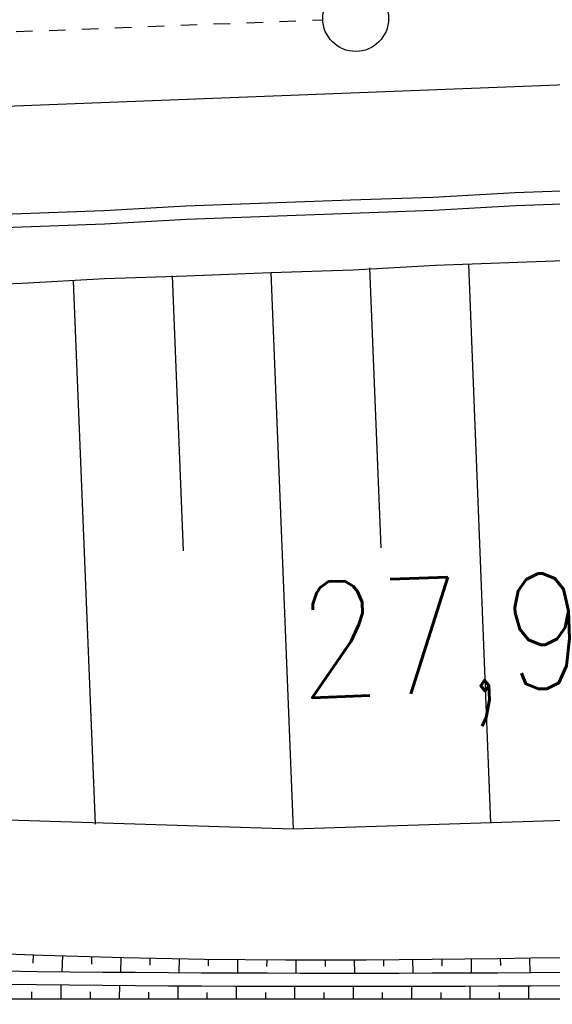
# Model space of a CAD drawing. Extents: x 0 to 1135, y 0 to 420.
# Tile 52 of 116: x 720 to 736, y 127 to 157. Entities that reach past the tile are written whole.
import ezdxf

# ---------------------------------------------------------------- set-up
doc = ezdxf.new("R2010")
doc.units = 0
doc.header["$LTSCALE"] = 2
doc.header["$MEASUREMENT"] = 0
doc.linetypes.add('ACAD_ISO05W100', pattern=[0.5, 0.25, -0.25])
doc.linetypes.add('AUSGEZOGEN', pattern=[0])
for name, color, linetype in [('Bahnachse', 7, 'CONTINUOUS'), ('Boeschungen', 15, 'CONTINUOUS'), ('FBRTOP', 8, 'AUSGEZOGEN'), ('Gleisachsen', 7, 'CONTINUOUS'), ('Kabelanlagen', 15, 'CONTINUOUS'), ('Rinne', 200, 'CONTINUOUS'), ('Wege', 15, 'CONTINUOUS')]:
    doc.layers.add(name, color=color, linetype=linetype)
doc.styles.add('ROMANS', font='romans.shx', dxfattribs={"width": 0.8})

msp = doc.modelspace()

# ---------------------------------------------------------------- hatches: boundary and pattern name
at = {"layer": 'Rinne'}
h = msp.add_hatch(dxfattribs=at)
h.set_pattern_fill('ANSI31', color=256, scale=20, style=0)
edge = h.paths.add_edge_path()
edge.add_arc((1155.656, -2242.558), 2522.184, 99.43086, 99.683895, ccw=False)
edge.add_arc((887.295, -626.916), 884.407, 99.003551, 99.43086, ccw=False)
edge.add_arc((7865.435, -44667.495), 45474.395, 98.9888757, 99.0035505, ccw=False)
edge.add_arc((893.783, -594.836), 853.736, 98.881774, 98.988876, ccw=False)
edge.add_arc((774.345, 169.468), 80.155, 94.92834, 98.88177, ccw=False)
edge.add_arc((745.762, 500.943), 252.549, 274.92834, 277.15528)
edge.add_arc((775.591, 263.332), 13.073, 277.1553, 285.3942)
edge.add_arc((750.907, 352.981), 106.059, 285.39417, 288.28453)
edge.add_arc((1039.724, -1545.768), 1815.023, 99.546964, 99.747306, ccw=False)
edge.add_arc((850.351, -419.793), 673.234, 99.218015, 99.546965, ccw=False)
edge.add_arc((74345.819, -453292.252), 459470.628, 99.21719543, 99.21801488, ccw=False)
edge.add_arc((750.114, 238.882), 7.008, 99.0073, 99.2171, ccw=False)
edge.add_arc((1870.55, -6829.431), 7163.573, 98.9962, 99.0073128, ccw=False)
edge.add_arc((20211.835, -122681.43), 124458.451, 98.99353748, 98.99620358, ccw=False)
edge.add_arc((2641.993, -11668.774), 12064.016, 98.9801682, 98.9935375, ccw=False)
edge.add_arc((3231.703, -15400.423), 15841.973, 98.9684968, 98.9801636, ccw=False)
edge.add_arc((765.59, 225.605), 22.54, 97.6622, 98.9685, ccw=False)
edge.add_arc((1031.826, -1753.362), 2019.336, 97.52416, 97.662171, ccw=False)
edge.add_arc((776.12, 182.608), 66.551, 94.74165, 97.52416, ccw=False)
edge.add_arc((746.839, 535.619), 287.671, 274.74165, 276.07989)
edge.add_arc((775.796, 263.764), 14.279, 276.0799, 285.3873)
edge.add_arc((760.786, 318.304), 70.846, 285.38728, 289.56211)

# ---------------------------------------------------------------- linework, layer by layer
at = {"layer": 'Bahnachse', "linetype": 'ACAD_ISO05W100'}
msp.add_lwpolyline([(630.736, 153.85), (670.462, 154.949), (728.733, 157.191)], dxfattribs=at)
at = {"layer": 'Bahnachse', "linetype": 'Continuous'}
msp.add_circle((729.732, 157.229), 1, dxfattribs=at)
at = {"layer": 'Boeschungen', "linetype": 'Continuous'}
for p, q in [((762.986, 133.782), (727.831, 132.626)), ((727.831, 132.626), (703.716, 133.386))]:
    msp.add_line(p, q, dxfattribs=at)
for points in [[(702.121, 148.512), (704.619, 148.602), (707.118, 148.743), (709.616, 148.833), (712.115, 148.924), (714.614, 149.014), (717.113, 149.105), (719.612, 149.195), (722.11, 149.336), (724.609, 149.426), (727.158, 149.518), (729.656, 149.608), (732.154, 149.749), (734.653, 149.839), (737.152, 149.93)], [(733.154, 149.765), (733.829, 132.824)], [(724.159, 149.419), (724.494, 141.074)], [(727.158, 149.518), (727.831, 132.626)], [(730.156, 149.666), (730.493, 141.171)], [(721.161, 149.271), (721.828, 132.779)]]:
    msp.add_lwpolyline(points, dxfattribs=at)
at = {"layer": 'FBRTOP', "const_width": 0.5}
for points in [[(616.051, 211.165, 0.000645), (628.582, 211.875, 0.000637), (641.773, 212.656, 0.000715), (653.527, 213.384, 0.000575), (668.514, 214.352, 0.000867), (678.463, 215.022, 0.000165), (689.177, 215.767, 0.000404), (693.556, 216.077, 0.000004), (698.475, 216.428, -0.000016), (703.395, 216.78, -0.000001), (715.863, 217.671, 0.000009), (728.331, 218.561, 0.00001), (740.799, 219.453, -0.000012), (753.267, 220.344, -0.000007), (765.735, 221.235, 0.000008), (778.203, 222.125, 0.000004), (815.608, 224.799, -0.000002), (853.013, 227.472, -0.000001), (902.886, 231.036, 0.000001), (950, 234.403, 0.000002)], [(616.272, 207.171, 0.000645), (628.814, 207.881, 0.000637), (642.015, 208.663, 0.000715), (653.779, 209.392, 0.000575), (668.777, 210.36, 0.000867), (678.734, 211.032, 0.000165), (689.456, 211.777, 0.000404), (693.838, 212.087, 0.000004), (698.759, 212.438, -0.000016), (703.68, 212.79, -0.000001), (716.148, 213.681, 0.000009), (728.616, 214.572, 0.00001), (741.084, 215.463, -0.000012), (753.552, 216.354, -0.000007), (766.02, 217.245, 0.000008), (778.488, 218.136, 0.000004), (815.893, 220.809, -0.000002), (853.298, 223.482, -0.000001), (903.171, 227.046, 0.000001), (950, 230.392, 0.000002)]]:
    msp.add_lwpolyline(points, format="xyb", dxfattribs=at)
at = {"layer": 'Gleisachsen', "linetype": 'Continuous'}
msp.add_line((670.549, 152.701), (744.724, 155.554), dxfattribs=at)
at = {"layer": 'Kabelanlagen', "linetype": 'Continuous'}
for points in [[(702.044, 150.626), (704.543, 150.717), (707.041, 150.807), (709.54, 150.898), (712.038, 151.038), (714.537, 151.129), (717.086, 151.22), (719.585, 151.31), (722.084, 151.401), (724.582, 151.541), (727.081, 151.632), (729.58, 151.723), (732.078, 151.813), (734.576, 151.954), (737.075, 152.044)], [(702.063, 150.226), (704.562, 150.317), (707.061, 150.408), (709.56, 150.498), (712.058, 150.639), (714.557, 150.729), (717.106, 150.82), (719.605, 150.911), (722.104, 151.001), (724.602, 151.142), (727.1, 151.232), (729.599, 151.323), (732.098, 151.414), (734.596, 151.554), (737.095, 151.645)]]:
    msp.add_lwpolyline(points, dxfattribs=at)
at = {"layer": 'Wege', "linetype": 'Continuous'}
for p, q in [((717.794, 128.894), (720.244, 128.804)), ((719.944, 128.814), (719.936, 128.565)), ((720.244, 128.804), (722.695, 128.734)), ((720.829, 128.786), (720.816, 128.307)), ((721.715, 128.76), (721.709, 128.529)), ((722.602, 128.737), (722.59, 128.291)), ((722.695, 128.734), (725.147, 128.686)), ((723.487, 128.716), (723.483, 128.5)), ((724.372, 128.699), (724.366, 128.278)), ((725.147, 128.686), (727.598, 128.664)), ((725.258, 128.685), (725.256, 128.479)), ((726.144, 128.674), (726.141, 128.269)), ((727.031, 128.667), (727.03, 128.467)), ((727.598, 128.664), (730.05, 128.669)), ((727.917, 128.663), (727.916, 128.264)), ((728.802, 128.663), (728.803, 128.463)), ((729.688, 128.667), (729.692, 128.262)), ((730.05, 128.669), (731.05, 128.679)), ((730.575, 128.674), (730.577, 128.469)), ((731.05, 128.679), (732.049, 128.69)), ((731.461, 128.684), (731.466, 128.265)), ((732.049, 128.69), (733.048, 128.7)), ((732.348, 128.693), (732.35, 128.48)), ((733.048, 128.7), (734.047, 128.71)), ((733.235, 128.702), (733.239, 128.27)), ((734.047, 128.71), (735.047, 128.722)), ((734.122, 128.711), (734.124, 128.493)), ((735.008, 128.722), (735.013, 128.28)), ((735.047, 128.722), (736.046, 128.735)), ((719.053, 128.327), (720.053, 128.315)), ((720.053, 128.315), (721.053, 128.305)), ((721.053, 128.305), (722.053, 128.295)), ((722.053, 128.295), (723.052, 128.287)), ((723.052, 128.287), (724.052, 128.28)), ((724.052, 128.28), (725.052, 128.274)), ((725.052, 128.274), (726.052, 128.269)), ((726.052, 128.269), (727.051, 128.266)), ((727.051, 128.266), (728.051, 128.264)), ((728.051, 128.264), (729.051, 128.262)), ((729.051, 128.262), (730.051, 128.262)), ((730.051, 128.262), (731.05, 128.264)), ((731.05, 128.264), (732.05, 128.266)), ((732.05, 128.266), (733.05, 128.269)), ((733.05, 128.269), (734.05, 128.274)), ((734.05, 128.274), (735.049, 128.28)), ((735.049, 128.28), (736.049, 128.287)), ((719.049, 127.927), (720.049, 127.915)), ((720.049, 127.915), (721.049, 127.905)), ((720.794, 127.48), (720.795, 127.907)), ((721.049, 127.905), (722.049, 127.895)), ((722.049, 127.895), (723.049, 127.887)), ((722.568, 127.479), (722.569, 127.891)), ((723.049, 127.887), (724.049, 127.88)), ((735.052, 127.88), (736.052, 127.887)), ((719.907, 127.481), (719.908, 127.699)), ((721.681, 127.48), (721.681, 127.689)), ((723.455, 127.479), (723.455, 127.681)), ((724.049, 127.88), (725.05, 127.874)), ((724.341, 127.478), (724.342, 127.878)), ((725.05, 127.874), (726.05, 127.869)), ((725.228, 127.478), (725.229, 127.676)), ((726.05, 127.869), (727.05, 127.866)), ((726.115, 127.478), (726.116, 127.869)), ((727.002, 127.478), (727.002, 127.672)), ((727.05, 127.866), (728.05, 127.864)), ((727.889, 127.478), (727.889, 127.864)), ((728.05, 127.864), (729.051, 127.862)), ((728.776, 127.478), (728.776, 127.67)), ((729.051, 127.862), (730.051, 127.862)), ((729.662, 127.478), (729.663, 127.862)), ((730.051, 127.862), (731.051, 127.864)), ((730.549, 127.479), (730.549, 127.671)), ((731.051, 127.864), (732.051, 127.866)), ((731.436, 127.478), (731.437, 127.865)), ((732.051, 127.866), (733.052, 127.869)), ((732.323, 127.477), (732.323, 127.672)), ((733.052, 127.869), (734.052, 127.874)), ((733.21, 127.477), (733.21, 127.87)), ((734.052, 127.874), (735.052, 127.88)), ((734.096, 127.477), (734.097, 127.676)), ((734.983, 127.479), (734.984, 127.88))]:
    msp.add_line(p, q, dxfattribs=at)
msp.add_lwpolyline([(702.894, 127.508), (708.43, 127.498), (713.835, 127.489), (719.241, 127.482), (724.646, 127.478), (730.051, 127.478), (731.052, 127.478), (732.052, 127.477), (733.053, 127.477), (734.054, 127.477), (735.055, 127.479), (736.055, 127.482)], dxfattribs=at)

# ---------------------------------------------------------------- texts
at = {"layer": 'Bahnachse', "linetype": 'Continuous', "style": 'ROMANS', "oblique": 0, "width": 0.8334}
msp.add_text('27,9', height=3.5, rotation=2.1952, dxfattribs=at).set_placement((728.037, 136.606))

doc.saveas('drawing.dxf')
